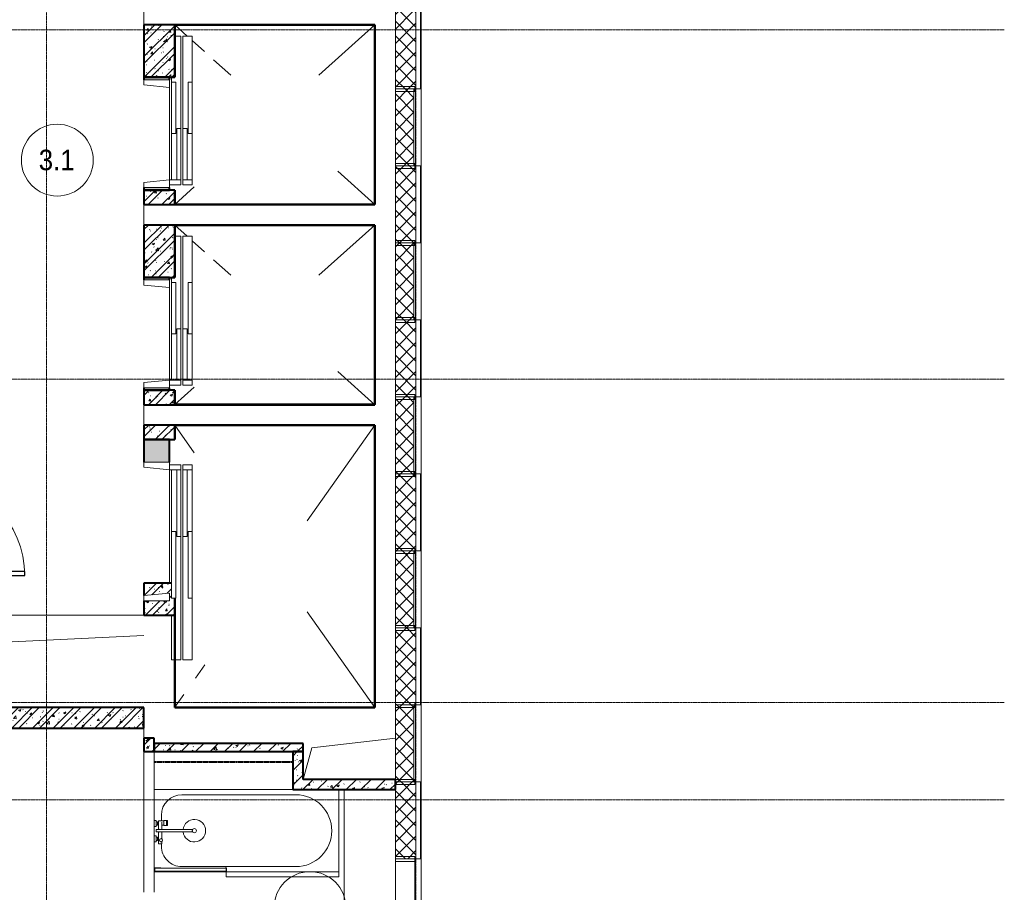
# Model space of a CAD drawing. Header units: millimetres. Extents: x 5617 to 113704, y 7718 to 156189.
# Tile 42 of 48: x 71114 to 80704, y 65800 to 74300. Entities that reach past the tile are written whole.
import ezdxf

# ---------------------------------------------------------------- set-up
doc = ezdxf.new("R2010")
doc.units = ezdxf.units.MM
for name, pattern in [('ADSK_Линия сетки', [25, 20, -2.5, 0, -2.5]), ('Линия сетки', [25, 20, -2.5, 0, -2.5]), ('Штрих_3_1_5_', [4.5, 3, -1.5]), ('Штриховая_ш3 п1_5', [4.5, 3, -1.5])]:
    doc.linetypes.add(name, pattern=pattern)
doc.layers.add('_Разделитель помещений_', color=4, linetype='Штриховая_ш3 п1_5', lineweight=40, true_color=0x00ffff)
for name, color, linetype, lineweight in [('Двери', 7, 'Continuous', 18), ('Импосты витража', 7, 'Continuous', 18), ('Каркас_Импост', 7, 'Continuous', 30), ('Марки помещений', 7, 'Continuous', 20), ('Мебель', 7, 'Continuous', 18), ('Монтажный зазор', 7, 'Continuous', 30), ('Оси', 7, 'Continuous', 9), ('Панели витража', 7, 'Continuous', 18), ('Панель', 7, 'Continuous', 30), ('Перекрытия', 7, 'Continuous', 18), ('Сантехнические приборы', 7, 'Continuous', 18), ('Стены', 7, 'Continuous', 18), ('Стены разрез', 7, 'Continuous', 40), ('Стены штриховка', 7, 'Continuous', 40)]:
    doc.layers.add(name, color=color, linetype=linetype, lineweight=lineweight)
doc.styles.add('Arial_3', font='arial.ttf', dxfattribs={"width": 0.9, "height": 200})
pattern_1 = [(50, (0, 0), (218.62117, -19.1268), [22.86, -251.46]), (355, (0, 0), (-42.2919, 229.2684), [18.288, -201.168]), (100.451, (18.22, -1.6), (176.33107, 210.13963), [19.428, -213.708]), (46.184, (0, 60.96), (325.29495, -50.45164), [34.29, -377.19]), (96.636, (27.1, 56.76), (284.883, 296.9127), [29.142, -320.562]), (351.184, (0, 60.96), (284.8858, 296.9107), [27.432, -301.752]), (21, (30.48, 45.72), (181.93753, -122.71832), [22.86, -251.46]), (326, (30.48, 45.72), (74.1622, 221.0262), [18.288, -201.168]), (71.451, (45.64, 35.5), (256.10035, 98.30526), [19.428, -213.708]), (37.5, (0, 0), (3.70639, 101.465895), [3.353, -195.377, 3.353, -200.863, -201.93]), (37.5, (0, 0), (3.70639, 101.465895), [-402.946, 3.353, -198.577]), (7.5, (0, 0), (80.18358, 120.21653), [3.353, -113.081, 3.353, -190.805, -76.962]), (7.5, (0, 0), (80.18358, 120.21653), [-310.591, 3.353, -73.609]), (327.5, (-67.97, 0), (162.70865, -6.87497), [3.353, -72.847, 3.353, -234.391, -315.468]), (327.5, (-67.97, 0), (162.70865, -6.87497), [-313.944, 3.353, -312.115]), (317.5, (-98.45, 0), (177.75468, 30.51183), [3.353, -95.707, 3.353, -154.534, -224.028]), (317.5, (-98.45, 0), (177.75468, 30.51183), [-256.946, 3.353, -220.675])]
pattern_2 = [(45, (0, 0), (-70.71068, 70.71068), [])]
pattern_3 = [(45, (0, 0), (-101.02788, 101.02788), []), (45, (67.35, 0), (-101.02788, 101.02788), [])]
pattern_4 = [(45, (0, 0), (-70.71068, 70.71068), []), (135, (0, 0), (-70.71068, -70.71068), [])]

# ---------------------------------------------------------------- blocks, each defined once
blk = doc.blocks.new('MR_Зона обслуживания - MR_Зона обслуживания-V3-МКСС_K1_L02_4_800_')
at = {"layer": 'Мебель', "color": 254, "lineweight": 9, "true_color": 0xcccccc}
for p, q in [((550, 50), (-550, 50)), ((-550, 50), (-550, 0)), ((-550, 0), (550, 0)), ((550, 0), (550, 50))]:
    blk.add_line(p, q, dxfattribs=at)
blk = doc.blocks.new('A_MEQ_Elevator - Л2-3214833-МКСС_K1_L02_4_800_')
at = {"layer": 'Двери', "color": 254, "true_color": 0xcccccc}
for p, q in [((-500, 345), (-950, 345)), ((-950, 345), (-950, 255)), ((-500, 345), (-500, 305)), ((0, 345), (-500, 345)), ((-500, 305), (0, 305)), ((-50, 295), (-50, 255)), ((450, 295), (-50, 295)), ((0, 305), (0, 345)), ((450, 345), (0, 345)), ((500, 345), (450, 345)), ((450, 345), (450, 255)), ((450, 255), (450, 295)), ((500, 255), (500, 345)), ((-950, 255), (-50, 255)), ((-50, 235), (-950, 235)), ((-950, 235), (-950, 175)), ((-50, 255), (450, 255)), ((450, 235), (-50, 235)), ((-50, 235), (-50, 195)), ((-50, 195), (450, 195)), ((450, 255), (500, 255)), ((450, 195), (450, 235)), ((450, 235), (450, 125)), ((500, 235), (450, 235)), ((500, 125), (500, 235)), ((-550, 145), (-500, 145)), ((-450, 125), (-525, 125)), ((-525, 125), (-525, -125)), ((0, 185), (-500, 185)), ((-500, 185), (-500, 145)), ((-500, 145), (0, 145)), ((-475, -125), (-450, 125)), ((0, 145), (0, 185)), ((0, 145), (450, 145)), ((450, 125), (500, 125)), ((450, 125), (475, -125)), ((525, 125), (500, 125)), ((525, -125), (525, 125)), ((-525, -125), (-475, -125)), ((475, -125), (525, -125))]:
    blk.add_line(p, q, dxfattribs=at)
blk = doc.blocks.new('A_MEQ_Elevator - Л1-3214739-МКСС_K1_L02_4_800_')
at = {"layer": 'Двери', "color": 254, "true_color": 0xcccccc}
for p, q in [((-675, 125), (-675, -125)), ((-625, 125), (-675, 125)), ((-600, -125), (-625, 125)), ((625, 125), (600, -125)), ((675, 125), (625, 125)), ((675, -125), (675, 125)), ((-815, -145), (-1250, -145)), ((-1250, -145), (-1250, -235)), ((-675, -125), (-600, -125)), ((-650, -145), (-650, -185)), ((0, -145), (-650, -145)), ((-650, -185), (0, -185)), ((0, -185), (0, -145)), ((600, -145), (0, -145)), ((650, -125), (600, -125)), ((600, -125), (600, -235)), ((650, -235), (650, -125)), ((650, -125), (675, -125)), ((-1250, -235), (-50, -235)), ((-50, -255), (-1250, -255)), ((-1250, -255), (-1250, -345)), ((-50, -195), (-50, -235)), ((600, -195), (-50, -195)), ((-50, -235), (600, -235)), ((600, -255), (-50, -255)), ((-50, -255), (-50, -295)), ((600, -235), (600, -195)), ((600, -235), (650, -235)), ((600, -295), (600, -255)), ((600, -255), (600, -345)), ((650, -255), (600, -255)), ((650, -345), (650, -255)), ((-1250, -345), (-650, -345)), ((0, -305), (-650, -305)), ((-650, -305), (-650, -345)), ((-650, -345), (0, -345)), ((-50, -295), (600, -295)), ((0, -345), (0, -305)), ((0, -345), (600, -345)), ((600, -345), (650, -345))]:
    blk.add_line(p, q, dxfattribs=at)
blk = doc.blocks.new('101_Дверь_Двупольная - _ПЧ_Мет_1350х2100_Лифтовый холл_Л-3669655-МКСС_K1_L02_4_800_')
at = {"layer": 'Каркас_Импост', "color": 254, "true_color": 0xcccccc}
for p, q in [((-715, 100), (-775, 100)), ((-775, 100), (-775, -15)), ((-715, 60), (-715, 100)), ((775, 100), (715, 100)), ((715, 100), (715, 60)), ((775, -15), (775, 100)), ((-705, 60), (-715, 60)), ((-705, -15), (-705, 60)), ((715, 60), (705, 60)), ((705, 60), (705, -15)), ((-775, -15), (-705, -15)), ((705, -15), (775, -15))]:
    blk.add_line(p, q, dxfattribs=at)
at = {"layer": 'Монтажный зазор', "color": 254, "true_color": 0xcccccc}
for p, q in [((-775, 100), (-800, 100)), ((-800, 100), (-800, -15)), ((-775, -15), (-775, 100)), ((800, 100), (775, 100)), ((775, 100), (775, -15)), ((800, -15), (800, 100)), ((-800, -15), (-775, -15)), ((775, -15), (800, -15))]:
    blk.add_line(p, q, dxfattribs=at)
at = {"layer": 'Панель', "color": 254, "true_color": 0xcccccc}
for p, q in [((715, 1040), (675, 1040)), ((675, 1040), (675, 100)), ((715, 100), (715, 1040)), ((-675, 590), (-715, 590)), ((-715, 590), (-715, 100)), ((-675, 100), (-675, 590)), ((-715, 100), (-675, 100)), ((675, 100), (715, 100))]:
    blk.add_line(p, q, dxfattribs=at)
at = {"layer": 'Панель', "color": 254, "lineweight": 18, "true_color": 0xcccccc}
for centre, radius, start, end in [((715, 100), 940, 90, 180), ((-715, 100), 490, 360, 90)]:
    blk.add_arc(centre, radius, start, end, dxfattribs=at)
blk = doc.blocks.new('MR_Ванна - Санузел с ванной_1800x800-2560101-МКСС_K1_L02_4_800_')
at = {"layer": 'Сантехнические приборы', "color": 253, "true_color": 0xaaaaaa}
for p, q in [((-900, 0), (-900, 800)), ((-900, 800), (195.1, 800)), ((210, 800.1), (195, 800.1)), ((195, 800.1), (195, 760)), ((200, 765), (200, 795.1)), ((200, 795.1), (210, 795.1)), ((200, 795.1), (200, 765)), ((895, 795.1), (200, 795.1)), ((210, 795.1), (210, 800.1)), ((210, 800), (885, 800)), ((900, 800), (885, 800)), ((885, 800), (885, 795.1)), ((885, 795.1), (895, 795.1)), ((895, 795.1), (895, 765)), ((895, 765), (895, 795.1)), ((900, 760), (900, 800)), ((630, 750), (-480, 750)), ((195, 760), (210, 760)), ((210, 765), (200, 765)), ((200, 765), (895, 765)), ((210, 760), (210, 765)), ((895, 765), (835, 765)), ((835, 765), (835, 760)), ((835, 760), (900, 760)), ((900, 760), (900, 509.8)), ((826.3, 529.1), (858, 529.1)), ((826.3, 505.7), (826.3, 529.1)), ((830, 529.1), (830, 550)), ((858, 529.1), (858, 411.3)), ((858, 493.3), (866, 493.3)), ((858, 466.4), (858, 493.3)), ((866, 496), (880, 496)), ((866, 464), (866, 496)), ((866, 493.3), (866, 466.4)), ((880, 509.8), (900, 509.8)), ((880, 450), (880, 509.8)), ((880, 496), (880, 464)), ((900, 509.8), (900, 450)), ((524.9, 411.3), (880, 411.3)), ((880, 388.7), (524.9, 388.7)), ((826.3, 411.3), (826.3, 478.7)), ((826.3, 316.7), (826.3, 388.7)), ((866, 466.4), (858, 466.4)), ((858, 388.7), (858, 316.7)), ((880, 464), (866, 464)), ((900, 450), (880, 450)), ((880, 411.3), (880, 388.7)), ((900, 450), (900, 360)), ((770.9, 301.9), (770.9, 348.9)), ((770.9, 348.9), (780, 348.9)), ((780, 301.9), (770.9, 301.9)), ((780, 301.9), (780, 348.9)), ((780, 348.9), (807.5, 348.9)), ((780, 348.9), (780, 301.9)), ((807.5, 301.9), (780, 301.9)), ((807.5, 348.9), (807.5, 301.9)), ((807.5, 303.8), (807.5, 346.6)), ((807.5, 346.6), (826.3, 346.6)), ((858, 303.8), (807.5, 303.8)), ((830, 250), (830, 303.8)), ((858, 316.7), (858, 343.6)), ((858, 343.6), (866, 343.6)), ((858, 316.7), (858, 303.8)), ((866, 316.7), (858, 316.7)), ((866, 314), (866, 346)), ((866, 346), (880, 346)), ((866, 343.6), (866, 316.7)), ((880, 314), (866, 314)), ((880, 300.2), (880, 360)), ((880, 360), (900, 360)), ((880, 346), (880, 314)), ((900, 300.2), (880, 300.2)), ((900, 360), (900, 300.2)), ((900, 300.2), (900, 0)), ((900, 0), (-900, 0)), ((-480, 50), (630, 50))]:
    blk.add_line(p, q, dxfattribs=at)
for centre, radius, start, end in [((-480, 400), 350, 90, 270), ((630, 550), 200, 360, 90), ((508.5, 400), 110, 5.91598, 354.08402), ((832.8, 492.2), 15, 90, 270), ((832.8, 492.2), 15, 244.04828, 115.95172), ((832.8, 492.2), 15, 270, 90), ((508.5, 400), 20, 90, 270), ((508.5, 400), 20, 270, 90), ((508.5, 400), 20, 325.4667, 34.5333), ((843.9, 400), 15.5, 47.00933, 132.99067), ((843.9, 400), 15.5, 227.00933, 312.99067), ((630, 250), 200, 270, 360)]:
    blk.add_arc(centre, radius, start, end, dxfattribs=at)
blk = doc.blocks.new('135_SLK_K1_AR_rvt-1-МКСС_K1_L02_4_800_')
at = {"layer": 'Стены разрез', "lineweight": 9, "true_color": 0xcccccc}
h = blk.add_hatch(dxfattribs=at)
h.set_pattern_fill('FP_1', color=254, style=0, pattern_type=2)
h.set_pattern_definition(pattern_1)
h.paths.add_polyline_path([(54900, 73740), (55200, 73740), (55200, 74250), (54900, 74250)])
h = blk.add_hatch(dxfattribs=at)
h.set_pattern_fill('FP_3', color=254, style=0, pattern_type=2)
h.set_pattern_definition(pattern_3)
h.paths.add_polyline_path([(54900, 73740), (55200, 73740), (55200, 74250), (54900, 74250)])
at = {"layer": 'Стены разрез', "lineweight": 18, "true_color": 0xe0e0e0}
h = blk.add_hatch(color=254, dxfattribs=at)
h.paths.add_polyline_path([(55150, 72640), (55150, 72665), (54900, 72665), (54900, 72640)])
h.paths.add_polyline_path([(54900, 73715), (55150, 73715), (55150, 73740), (54900, 73740)])
at = {"layer": 'Стены разрез', "lineweight": 9, "true_color": 0xcccccc}
h = blk.add_hatch(dxfattribs=at)
h.set_pattern_fill('FP_1', color=254, style=0, pattern_type=2)
h.set_pattern_definition(pattern_1)
h.paths.add_polyline_path([(54900, 72500), (55200, 72500), (55200, 72640), (54900, 72640)])
h = blk.add_hatch(dxfattribs=at)
h.set_pattern_fill('FP_3', color=254, style=0, pattern_type=2)
h.set_pattern_definition(pattern_3)
h.paths.add_polyline_path([(54900, 72500), (55200, 72500), (55200, 72640), (54900, 72640)])
h = blk.add_hatch(dxfattribs=at)
h.set_pattern_fill('FP_1', color=254, style=0, pattern_type=2)
h.set_pattern_definition(pattern_1)
h.paths.add_polyline_path([(54900, 71790), (55200, 71790), (55200, 72300), (54900, 72300)])
h = blk.add_hatch(dxfattribs=at)
h.set_pattern_fill('FP_3', color=254, style=0, pattern_type=2)
h.set_pattern_definition(pattern_3)
h.paths.add_polyline_path([(54900, 71790), (55200, 71790), (55200, 72300), (54900, 72300)])
at = {"layer": 'Стены разрез', "lineweight": 18, "true_color": 0xe0e0e0}
h = blk.add_hatch(color=254, dxfattribs=at)
h.paths.add_polyline_path([(55150, 70690), (55150, 70715), (54900, 70715), (54900, 70690)])
h.paths.add_polyline_path([(55150, 71765), (55150, 71790), (54900, 71790), (54900, 71765)])
at = {"layer": 'Стены разрез', "lineweight": 9, "true_color": 0xcccccc}
h = blk.add_hatch(dxfattribs=at)
h.set_pattern_fill('FP_1', color=254, style=0, pattern_type=2)
h.set_pattern_definition(pattern_1)
h.paths.add_polyline_path([(54900, 70550), (55200, 70550), (55200, 70690), (54900, 70690)])
h = blk.add_hatch(dxfattribs=at)
h.set_pattern_fill('FP_3', color=254, style=0, pattern_type=2)
h.set_pattern_definition(pattern_3)
h.paths.add_polyline_path([(54900, 70550), (55200, 70550), (55200, 70690), (54900, 70690)])
h = blk.add_hatch(dxfattribs=at)
h.set_pattern_fill('FP_1', color=254, style=0, pattern_type=2)
h.set_pattern_definition(pattern_1)
h.paths.add_polyline_path([(54900, 70210), (55200, 70210), (55200, 70350), (54900, 70350)])
h = blk.add_hatch(dxfattribs=at)
h.set_pattern_fill('FP_3', color=254, style=0, pattern_type=2)
h.set_pattern_definition(pattern_3)
h.paths.add_polyline_path([(54900, 70210), (55200, 70210), (55200, 70350), (54900, 70350)])
at = {"layer": 'Стены разрез', "lineweight": 18, "true_color": 0xe0e0e0}
blk.add_hatch(color=254, dxfattribs=at).paths.add_polyline_path([(55150, 69990), (55150, 70210), (54900, 70210), (54900, 69990)])
at = {"layer": 'Стены разрез', "lineweight": 9, "true_color": 0xcccccc}
h = blk.add_hatch(dxfattribs=at)
h.set_pattern_fill('FP_1', color=254, style=0, pattern_type=2)
h.set_pattern_definition(pattern_1)
h.paths.add_polyline_path([(54900, 68500), (55200, 68500), (55200, 68665), (55170, 68665), (55170, 68810), (54900, 68810), (54900, 68690), (55150, 68715), (55150, 68640), (54900, 68640)])
h = blk.add_hatch(dxfattribs=at)
h.set_pattern_fill('FP_3', color=254, style=0, pattern_type=2)
h.set_pattern_definition(pattern_3)
h.paths.add_polyline_path([(54900, 68500), (55200, 68500), (55200, 68665), (55170, 68665), (55170, 68810), (54900, 68810), (54900, 68690), (55150, 68715), (55150, 68640), (54900, 68640)])
h = blk.add_hatch(dxfattribs=at)
h.set_pattern_fill('FP_1', color=254, style=0, pattern_type=2)
h.set_pattern_definition(pattern_1)
h.paths.add_polyline_path([(54900, 67400), (54900, 67600), (52800, 67600), (52800, 67400), (54561.5, 67400)])
h = blk.add_hatch(dxfattribs=at)
h.set_pattern_fill('FP_3', color=254, style=0, pattern_type=2)
h.set_pattern_definition(pattern_3)
h.paths.add_polyline_path([(54900, 67400), (54900, 67600), (52800, 67600), (52800, 67400), (54561.5, 67400)])
h = blk.add_hatch(dxfattribs=at)
h.set_pattern_fill('FP_1', color=254, style=0, pattern_type=2)
h.set_pattern_definition(pattern_1)
h.paths.add_polyline_path([(55000, 67170), (55000, 67300), (54900, 67300), (54900, 67170)])
h = blk.add_hatch(dxfattribs=at)
h.set_pattern_fill('FP_2', color=254, style=0, pattern_type=2)
h.set_pattern_definition(pattern_2)
h.paths.add_polyline_path([(55000, 67170), (55000, 67300), (54900, 67300), (54900, 67170)])
h = blk.add_hatch(dxfattribs=at)
h.set_pattern_fill('FP_1', color=254, style=0, pattern_type=2)
h.set_pattern_definition(pattern_1)
h.paths.add_polyline_path([(56350, 67170), (56450, 67170), (56450, 67250), (55000, 67250), (55000, 67170), (56101.4, 67170)])
h = blk.add_hatch(dxfattribs=at)
h.set_pattern_fill('FP_2', color=254, style=0, pattern_type=2)
h.set_pattern_definition(pattern_2)
h.paths.add_polyline_path([(56350, 67170), (56450, 67170), (56450, 67250), (55000, 67250), (55000, 67170), (56101.4, 67170)])
h = blk.add_hatch(dxfattribs=at)
h.set_pattern_fill('FP_1', color=254, style=0, pattern_type=2)
h.set_pattern_definition(pattern_1)
h.paths.add_polyline_path([(56450, 66900), (56450, 67170), (56350, 67170), (56350, 66900)])
h = blk.add_hatch(dxfattribs=at)
h.set_pattern_fill('FP_2', color=254, style=0, pattern_type=2)
h.set_pattern_definition(pattern_2)
h.paths.add_polyline_path([(56450, 66900), (56450, 67170), (56350, 67170), (56350, 66900)])
h = blk.add_hatch(dxfattribs=at)
h.set_pattern_fill('FP_1', color=254, style=0, pattern_type=2)
h.set_pattern_definition(pattern_1)
h.paths.add_polyline_path([(56800, 66800), (57350, 66800), (57350, 66900), (56350, 66900), (56350, 66800), (56728.5, 66800)])
h = blk.add_hatch(dxfattribs=at)
h.set_pattern_fill('FP_2', color=254, style=0, pattern_type=2)
h.set_pattern_definition(pattern_2)
h.paths.add_polyline_path([(56800, 66800), (57350, 66800), (57350, 66900), (56350, 66900), (56350, 66800), (56728.5, 66800)])
at = {"color": 254, "lineweight": 18, "true_color": 0xcccccc}
for p, q in [((55200, 74249.6), (55322.1, 74140)), ((56603.9, 73760), (57150, 74250)), ((55370, 74097), (55490, 73989.4)), ((55578.5, 73910), (55745.6, 73760)), ((56790, 72823), (57150, 72500)), ((55200, 72500.4), (55390, 72670.9)), ((55200, 72299.6), (55322.1, 72190)), ((56603.9, 71810), (57150, 72300)), ((55370, 72147), (55490, 72039.4)), ((55578.5, 71960), (55745.6, 71810)), ((56790, 70873), (57150, 70550)), ((55200, 70550.4), (55390, 70720.9)), ((55200, 70349.3), (55390, 70081.4)), ((56490, 69419.5), (57150, 70350)), ((56490, 68530.5), (57150, 67600)), ((52887.1, 68207.8), (54900, 68300)), ((55401.6, 67885), (55493.8, 68015)), ((55199.5, 67600), (55290, 67727.6)), ((56537.1, 67207.8), (57350, 67300)), ((56450, 66900), (56537.1, 67207.8))]:
    blk.add_line(p, q, dxfattribs=at)
at = {"layer": '_Разделитель помещений_', "color": 7, "linetype": 'Штрих_3_1_5_', "true_color": 0xccffff}
blk.add_line((55000, 67070), (56350, 67070), dxfattribs=at)
at = {"layer": 'Перекрытия', "color": 254, "true_color": 0xcccccc}
for p, q in [((54900, 74250), (54900, 74450)), ((55150, 72740), (55150, 73640)), ((54900, 72300), (54900, 72500)), ((55150, 70790), (55150, 71690)), ((54900, 70350), (54900, 70550)), ((55150, 68810), (55150, 69915)), ((52800, 68500), (54900, 68500)), ((54900, 67300), (54900, 67400)), ((56850, 65300), (56850, 66800))]:
    blk.add_line(p, q, dxfattribs=at)
at = {"layer": 'Стены', "color": 254, "true_color": 0xcccccc}
for p, q in [((54900, 65800), (54900, 67170)), ((55000, 67170), (55000, 65800))]:
    blk.add_line(p, q, dxfattribs=at)
at = {"layer": 'Стены разрез', "color": 254, "true_color": 0xcccccc}
for p, q in [((55200, 74250), (54900, 74250)), ((54900, 74250), (54900, 73740)), ((55200, 73740), (55200, 74250)), ((57149, 74250), (55200, 74250)), ((55200, 74250), (55200, 74249)), ((55200, 74249), (55200, 73740)), ((55201, 74249), (57149, 74249)), ((55201, 73740), (55201, 74249)), ((57150, 74250), (57149, 74250)), ((57149, 74249), (57149, 72501)), ((57150, 72501), (57150, 74250)), ((54900, 73740), (55200, 73740)), ((54900, 73740), (54900, 73715)), ((55150, 73740), (54900, 73740)), ((55150, 73715), (55150, 73740)), ((55200, 73740), (55201, 73740)), ((54900, 72665), (54900, 72640)), ((55200, 72640), (54900, 72640)), ((54900, 72640), (54900, 72500)), ((54900, 72640), (55150, 72640)), ((55150, 72640), (55150, 72665)), ((55200, 72500), (55200, 72640)), ((55201, 72640), (55200, 72640)), ((55200, 72640), (55200, 72500)), ((55201, 72501), (55201, 72640)), ((54900, 72500), (55200, 72500)), ((55200, 72500), (55201, 72500)), ((57149, 72501), (55201, 72501)), ((55201, 72500), (57150, 72500)), ((57150, 72500), (57150, 72501)), ((55200, 72300), (54900, 72300)), ((54900, 72300), (54900, 71790)), ((55200, 71790), (55200, 72300)), ((57149, 72300), (55200, 72300)), ((55200, 72300), (55200, 72299)), ((55200, 72299), (55200, 71790)), ((55201, 72299), (57149, 72299)), ((55201, 71790), (55201, 72299)), ((57150, 72300), (57149, 72300)), ((57149, 72299), (57149, 70551)), ((57150, 70551), (57150, 72300)), ((54900, 71790), (55200, 71790)), ((54900, 71790), (54900, 71765)), ((55150, 71790), (54900, 71790)), ((55150, 71765), (55150, 71790)), ((55200, 71790), (55201, 71790)), ((54900, 70715), (54900, 70690)), ((55200, 70690), (54900, 70690)), ((54900, 70690), (54900, 70550)), ((54900, 70690), (55150, 70690)), ((55150, 70690), (55150, 70715)), ((55200, 70550), (55200, 70690)), ((55201, 70690), (55200, 70690)), ((55200, 70690), (55200, 70550)), ((55201, 70551), (55201, 70690)), ((54900, 70550), (55200, 70550)), ((55200, 70550), (55201, 70550)), ((57149, 70551), (55201, 70551)), ((55201, 70550), (57150, 70550)), ((57150, 70550), (57150, 70551)), ((55200, 70350), (54900, 70350)), ((54900, 70350), (54900, 70210)), ((55200, 70210), (55200, 70350)), ((57149, 70350), (55200, 70350)), ((55200, 70350), (55200, 70349)), ((55200, 70349), (55200, 70210)), ((55201, 70349), (57149, 70349)), ((55201, 70210), (55201, 70349)), ((57150, 70350), (57149, 70350)), ((57149, 70349), (57149, 67601)), ((57150, 67601), (57150, 70350)), ((54900, 70210), (55200, 70210)), ((54900, 70210), (54900, 69990)), ((55150, 70210), (54900, 70210)), ((55150, 69990), (55150, 70210)), ((55200, 70210), (55201, 70210)), ((55170, 68810), (54900, 68810)), ((54900, 68810), (54900, 68690)), ((55200, 68500), (55200, 68665)), ((55200, 68665), (55200, 67600)), ((55201, 67601), (55201, 68665)), ((54900, 68640), (54900, 68500)), ((54900, 68500), (55200, 68500)), ((54900, 67600), (52800, 67600)), ((54900, 67400), (54900, 67600)), ((55200, 67600), (55201, 67600)), ((57149, 67601), (55201, 67601)), ((55201, 67600), (57150, 67600)), ((57150, 67600), (57150, 67601)), ((52800, 67400), (54900, 67400)), ((54900, 67300), (54900, 67170)), ((55000, 67300), (54900, 67300)), ((55000, 67250), (55000, 67300)), ((56450, 67250), (55000, 67250)), ((56450, 67170), (56450, 67250)), ((54900, 67170), (55000, 67170)), ((55000, 67170), (56350, 67170)), ((56350, 67170), (56350, 66900)), ((56450, 66900), (56450, 67170)), ((56350, 66900), (56350, 66800)), ((57350, 66900), (56450, 66900)), ((57350, 66800), (57350, 66900)), ((56350, 66800), (57350, 66800))]:
    blk.add_line(p, q, dxfattribs=at)
at = {"layer": 'Стены штриховка', "color": 254, "true_color": 0xcccccc}
for p, q in [((55000, 67170), (55000, 67250)), ((55000, 67250), (55000, 67170)), ((56450, 67170), (56350, 67170)), ((56350, 67170), (56450, 67170))]:
    blk.add_line(p, q, dxfattribs=at)
at = {"layer": 'Двери', "color": 254, "lineweight": 18, "true_color": 0xcccccc}
for name, p, rotation in [('A_MEQ_Elevator - Л2-3214833-МКСС_K1_L02_4_800_', (55025, 73190), 270), ('A_MEQ_Elevator - Л2-3214833-МКСС_K1_L02_4_800_', (55025, 71240), 270), ('101_Дверь_Двупольная - _ПЧ_Мет_1350х2100_Лифтовый холл_Л-3669655-МКСС_K1_L02_4_800_', (52700, 69600), 269.9999999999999), ('A_MEQ_Elevator - Л1-3214739-МКСС_K1_L02_4_800_', (55025, 69315), 90)]:
    blk.add_blockref(name, p, dxfattribs=dict(at, rotation=rotation))
at = {"layer": 'Мебель', "color": 254, "lineweight": 18, "true_color": 0xcccccc, "rotation": 180}
blk.add_blockref('MR_Зона обслуживания - MR_Зона обслуживания-V3-МКСС_K1_L02_4_800_', (56250, 66000), dxfattribs=at)
at = {"layer": 'Сантехнические приборы', "color": 253, "lineweight": 18, "true_color": 0xaaaaaa, "rotation": 180}
blk.add_blockref('MR_Ванна - Санузел с ванной_1800x800-2560101-МКСС_K1_L02_4_800_', (55900, 66800), dxfattribs=at)
blk = doc.blocks.new('Rectangular Mullion - R_InvisibleFrame_50Wx250H-6862386-МКСС_K1_L02_4_800_')
at = {"layer": 'Импосты витража', "color": 254, "lineweight": 5, "true_color": 0xcccccc}
for p, q in [((-25, 60), (-25, 250)), ((-25, 250), (25, 250)), ((25, 250), (25, 60)), ((25, 60), (-25, 60))]:
    blk.add_line(p, q, dxfattribs=at)
blk = doc.blocks.new('Rectangular Mullion - R_InvisibleFrame_50Wx250H-6862383-МКСС_K1_L02_4_800_')
at = {"layer": 'Импосты витража', "color": 254, "lineweight": 5, "true_color": 0xcccccc}
for p, q in [((57350.002103, 66100), (57350.002103, 65400)), ((57540.002103, 66100), (57540.002103, 65400))]:
    blk.add_line(p, q, dxfattribs=at)
blk = doc.blocks.new('System Panel - A_PAN_Glass_Окно-6862494-МКСС_K1_L02_4_800_')
at = {"layer": 'Панели витража', "color": 254, "lineweight": 5, "true_color": 0xcccccc}
for p, q in [((375, 0), (-375, 0)), ((-375, 0), (-375, -55)), ((-375, -55), (375, -55)), ((375, -55), (375, 0))]:
    blk.add_line(p, q, dxfattribs=at)
blk = doc.blocks.new('135_SLK_K1_AR_FCD_rvt-1-МКСС_K1_L02_4_800_')
at = {"layer": 'Стены разрез', "lineweight": 5, "true_color": 0xcccccc}
h = blk.add_hatch(dxfattribs=at)
h.set_pattern_fill('FP_4', color=254, style=0, pattern_type=2)
h.set_pattern_definition(pattern_4)
h.paths.add_polyline_path([(57350, 73625), (57550, 73625), (57550, 74375), (57350, 74375), (57350, 74287.1)])
h = blk.add_hatch(dxfattribs=at)
h.set_pattern_fill('FP_4', color=254, style=0, pattern_type=2)
h.set_pattern_definition(pattern_4)
h.paths.add_polyline_path([(57530, 72875), (57530, 73625), (57350, 73625), (57350, 72875)])
h = blk.add_hatch(dxfattribs=at)
h.set_pattern_fill('FP_4', color=254, style=0, pattern_type=2)
h.set_pattern_definition(pattern_4)
h.paths.add_polyline_path([(57550, 72125), (57550, 72875), (57350, 72875), (57350, 72125)])
h = blk.add_hatch(dxfattribs=at)
h.set_pattern_fill('FP_4', color=254, style=0, pattern_type=2)
h.set_pattern_definition(pattern_4)
h.paths.add_polyline_path([(57530, 71375), (57530, 72125), (57350, 72125), (57350, 71375)])
h = blk.add_hatch(dxfattribs=at)
h.set_pattern_fill('FP_4', color=254, style=0, pattern_type=2)
h.set_pattern_definition(pattern_4)
h.paths.add_polyline_path([(57550, 70625), (57550, 71375), (57350, 71375), (57350, 70625)])
h = blk.add_hatch(dxfattribs=at)
h.set_pattern_fill('FP_4', color=254, style=0, pattern_type=2)
h.set_pattern_definition(pattern_4)
h.paths.add_polyline_path([(57530, 69875), (57530, 70625), (57350, 70625), (57350, 69875)])
h = blk.add_hatch(dxfattribs=at)
h.set_pattern_fill('FP_4', color=254, style=0, pattern_type=2)
h.set_pattern_definition(pattern_4)
h.paths.add_polyline_path([(57550, 69125), (57550, 69875), (57350, 69875), (57350, 69125)])
h = blk.add_hatch(dxfattribs=at)
h.set_pattern_fill('FP_4', color=254, style=0, pattern_type=2)
h.set_pattern_definition(pattern_4)
h.paths.add_polyline_path([(57350, 68375), (57530, 68375), (57530, 69125), (57350, 69125), (57350, 68431.9)])
h = blk.add_hatch(dxfattribs=at)
h.set_pattern_fill('FP_4', color=254, style=0, pattern_type=2)
h.set_pattern_definition(pattern_4)
h.paths.add_polyline_path([(57550, 67625), (57550, 68375), (57350, 68375), (57350, 67625)])
h = blk.add_hatch(dxfattribs=at)
h.set_pattern_fill('FP_4', color=254, style=0, pattern_type=2)
h.set_pattern_definition(pattern_4)
h.paths.add_polyline_path([(57350, 66875), (57530, 66875), (57530, 67625), (57350, 67625), (57350, 66968.1)])
h = blk.add_hatch(dxfattribs=at)
h.set_pattern_fill('FP_4', color=254, style=0, pattern_type=2)
h.set_pattern_definition(pattern_4)
h.paths.add_polyline_path([(57550, 66125), (57550, 66875), (57350, 66875), (57350, 66125)])
at = {"layer": 'Стены разрез', "color": 254, "lineweight": 9, "true_color": 0xcccccc}
for p, q in [((57350, 74375), (57350, 73625)), ((57600, 73625), (57600, 74375)), ((57350, 73625), (57600, 73625)), ((57350, 73625), (57350, 72875)), ((57600, 73625), (57350, 73625)), ((57600, 72875), (57600, 73625)), ((57350, 72875), (57350, 72125)), ((57600, 72875), (57350, 72875)), ((57350, 72875), (57600, 72875)), ((57600, 72125), (57600, 72875)), ((57350, 72125), (57600, 72125)), ((57350, 72125), (57350, 71375)), ((57600, 72125), (57350, 72125)), ((57600, 71375), (57600, 72125)), ((57350, 71375), (57350, 70625)), ((57600, 71375), (57350, 71375)), ((57350, 71375), (57600, 71375)), ((57600, 70625), (57600, 71375)), ((57350, 70625), (57600, 70625)), ((57350, 70625), (57350, 69875)), ((57600, 70625), (57350, 70625)), ((57600, 69875), (57600, 70625)), ((57350, 69875), (57350, 69125)), ((57600, 69875), (57350, 69875)), ((57350, 69875), (57600, 69875)), ((57600, 69125), (57600, 69875)), ((57350, 69125), (57600, 69125)), ((57350, 69125), (57350, 68375)), ((57600, 69125), (57350, 69125)), ((57600, 68375), (57600, 69125)), ((57350, 68375), (57350, 67625)), ((57600, 68375), (57350, 68375)), ((57350, 68375), (57600, 68375)), ((57600, 67625), (57600, 68375)), ((57350, 67625), (57600, 67625)), ((57350, 67625), (57350, 66875)), ((57600, 67625), (57350, 67625)), ((57600, 66875), (57600, 67625)), ((57350, 66875), (57350, 66125)), ((57600, 66875), (57350, 66875)), ((57350, 66875), (57600, 66875)), ((57600, 66125), (57600, 66875)), ((57350, 66125), (57600, 66125))]:
    blk.add_line(p, q, dxfattribs=at)
at = {"layer": 'Стены штриховка', "color": 254, "lineweight": 9, "true_color": 0xcccccc}
for p, q in [((57550, 73625), (57550, 74375)), ((57595, 73625), (57595, 74375)), ((57530, 72875), (57530, 73625)), ((57545, 72875), (57545, 73625)), ((57550, 72125), (57550, 72875)), ((57595, 72125), (57595, 72875)), ((57530, 71375), (57530, 72125)), ((57545, 71375), (57545, 72125)), ((57550, 70625), (57550, 71375)), ((57595, 70625), (57595, 71375)), ((57530, 69875), (57530, 70625)), ((57545, 69875), (57545, 70625)), ((57550, 69125), (57550, 69875)), ((57595, 69125), (57595, 69875)), ((57530, 68375), (57530, 69125)), ((57545, 68375), (57545, 69125)), ((57550, 67625), (57550, 68375)), ((57595, 67625), (57595, 68375)), ((57530, 66875), (57530, 67625)), ((57545, 66875), (57545, 67625)), ((57550, 66125), (57550, 66875)), ((57595, 66125), (57595, 66875))]:
    blk.add_line(p, q, dxfattribs=at)
at = {"layer": 'Импосты витража', "color": 254, "lineweight": 5, "true_color": 0xcccccc, "extrusion": (0, 0, -1), "rotation": 270.0000000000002}
for p in [(-57600, 73625), (-57600, 72875), (-57600, 72125), (-57600, 71375), (-57600, 70625), (-57600, 69875), (-57600, 69125), (-57600, 68375), (-57600, 67625), (-57600, 66875), (-57600, 66125)]:
    blk.add_blockref('Rectangular Mullion - R_InvisibleFrame_50Wx250H-6862386-МКСС_K1_L02_4_800_', p, dxfattribs=at)
at = {"layer": 'Импосты витража', "color": 254, "lineweight": 5, "true_color": 0xcccccc}
blk.add_blockref('Rectangular Mullion - R_InvisibleFrame_50Wx250H-6862383-МКСС_K1_L02_4_800_', (0, 0), dxfattribs=at)
at = {"layer": 'Панели витража', "color": 254, "lineweight": 5, "true_color": 0xcccccc, "rotation": 269.9999999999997}
blk.add_blockref('System Panel - A_PAN_Glass_Окно-6862494-МКСС_K1_L02_4_800_', (57600, 65750), dxfattribs=at)
blk = doc.blocks.new('050_Марка_Помещение - Номер-620969-МКСС_K1_L02_4_800_')
at = {"layer": 'Марки помещений'}
blk.add_circle((0, 0), 3.5, dxfattribs=at)

msp = doc.modelspace()

# ---------------------------------------------------------------- linework, layer by layer
at = {"layer": 'Оси', "linetype": 'Линия сетки'}
for p, q in [((71374.1, 54163.6), (71374.1, 82700)), ((74974.1, 54163.6), (74974.1, 82700))]:
    msp.add_line(p, q, dxfattribs=at)
at = {"layer": 'Оси', "linetype": 'ADSK_Линия сетки'}
for p, q in [((80704.2, 74200), (26311.9, 74200)), ((80704.2, 70800), (26311.9, 70800)), ((80704.2, 67650), (26311.9, 67650)), ((80704.2, 66700), (26311.9, 66700))]:
    msp.add_line(p, q, dxfattribs=at)

# ---------------------------------------------------------------- block references
at = {"lineweight": 5}
for name in ['135_SLK_K1_AR_FCD_rvt-1-МКСС_K1_L02_4_800_', '135_SLK_K1_AR_rvt-1-МКСС_K1_L02_4_800_']:
    msp.add_blockref(name, (17424.1, 0), dxfattribs=at)
at = {"layer": 'Марки помещений', "xscale": 99.99999999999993, "yscale": 99.99999999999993, "zscale": 99.99999999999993}
for p in [(71480.5, 72932), (73941.8, 65650.8)]:
    msp.add_blockref('050_Марка_Помещение - Номер-620969-МКСС_K1_L02_4_800_', p, dxfattribs=at)

# ---------------------------------------------------------------- texts
at = {"layer": 'Марки помещений', "lineweight": 9, "insert": (71299.8, 73033.7), "char_height": 200, "width": 432.911, "attachment_point": 1, "style": 'Arial_3'}
msp.add_mtext('3.1', dxfattribs=at)

doc.saveas('drawing.dxf')
